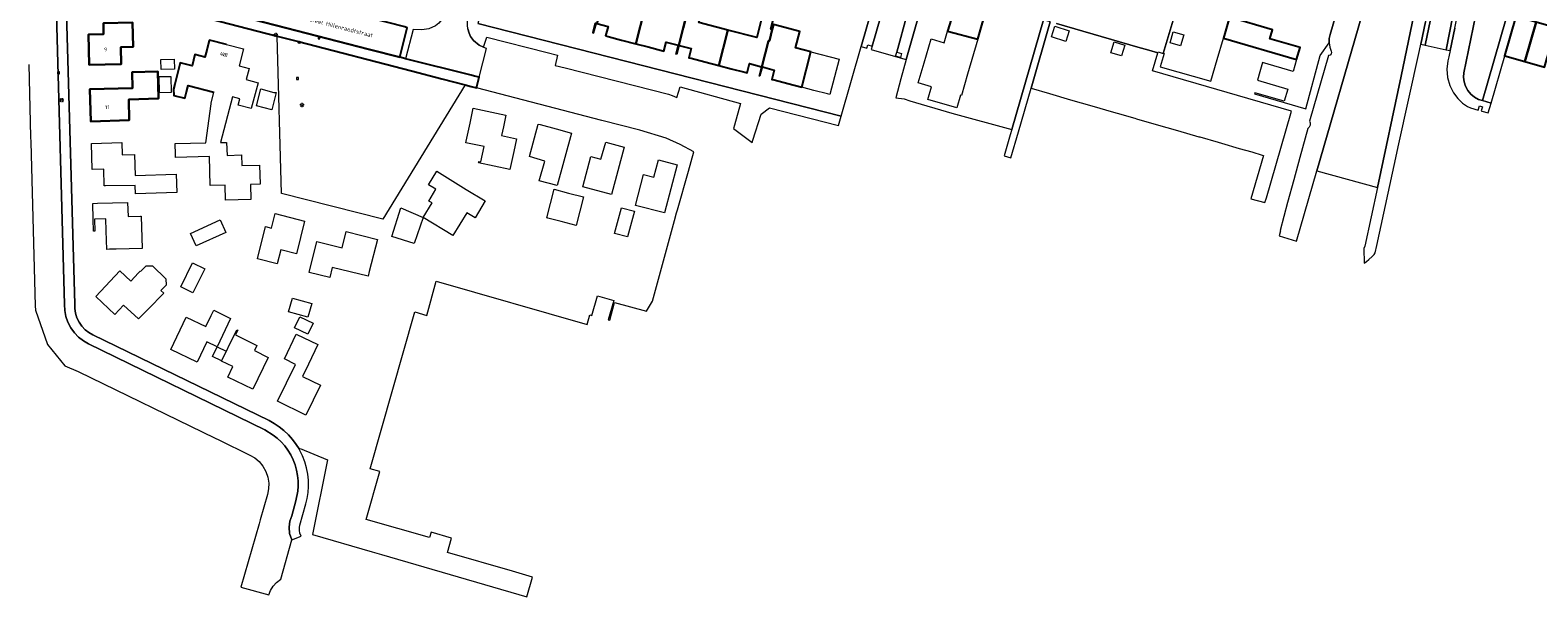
# Model space of a CAD drawing. Header units: metres. Extents: x 197147 to 199131, y 355511 to 356703.
# Tile 125 of 225: x 198381 to 198740, y 355645 to 355781. Entities that reach past the tile are written whole.
import ezdxf
from ezdxf.enums import TextEntityAlignment as Align

# ---------------------------------------------------------------- set-up
doc = ezdxf.new("R2010")
doc.units = ezdxf.units.M
for name, color, linetype, lineweight in [('B-WE-GR-BEPLANTING_CULTUUR_HEESTERS-G', 252, 'Continuous', 18), ('B-WE-GR-GRAS_KRUIDENRIJK-G', 252, 'Continuous', 18), ('B-WE-OG-TERREIN_ERF-G', 252, 'Continuous', 18), ('B-WE-VH-VERHARDING_ASFALT-G', 252, 'Continuous', 18), ('B-WE-VH-VERHARDING_BETONSTRAATSTEEN-G', 252, 'Continuous', 18), ('B-WE-VH-VERHARDING_OPEN-G', 252, 'Continuous', 18), ('B-WE-VH-VERHARDING_TEGEL-G', 252, 'Continuous', 18)]:
    doc.layers.add(name, color=color, linetype=linetype, lineweight=lineweight)
for name, color, linetype in [('B-WE-IE-MEUBILAIR_WEGMEUBILAIR-S', 252, 'Continuous'), ('B-WE-IE-TERREINAFSCHEIDING_KUNSTMATIG_MUUR-G', 252, 'IE-TERREINAFSCHEIDING-KUNSTMATIG-DICHT'), ('B-WE-OG-BEBOUWING-GV', 252, 'Continuous'), ('B-WE-OG-BEBOUWING_HUISNUMMER-T18', 252, 'Continuous'), ('B-WE-OG-BEBOUWING_STRAATNAAM-T35', 252, 'Continuous'), ('B-WE-OG-TERREIN_ERF-GV', 252, 'Continuous'), ('B-WE-RI-HWA_KOLK-S', 253, 'Continuous'), ('B-WE-VH-VERHARDING_ASFALT-GV', 253, 'Continuous'), ('B-WE-VH-VERHARDING_TEGEL-GV', 253, 'Continuous')]:
    doc.layers.add(name, color=color, linetype=linetype)
doc.styles.add('NLCS-ISO-M-T18', font='NLCS-ISO.ttf', dxfattribs={"height": 1.8})
doc.styles.add('NLCS-ISO-M200-T25', font='NLCS-ISO.ttf')
doc.linetypes.add('IE-TERREINAFSCHEIDING-KUNSTMATIG-DICHT', pattern='A,8,-1,[82,NLCS.SHX,S=0.75,R=90,X=0,Y=0],-1', length=10)

# ---------------------------------------------------------------- blocks, each defined once
blk = doc.blocks.new('BGT-VERKEERSBORDPAAL-SO')
at = {"color": 0, "linetype": 'ByBlock', "lineweight": 18}
blk.add_circle((0, 0), 1.5, dxfattribs=at)
at = {"color": 0, "linetype": 'ByBlock', "lineweight": 18, "style": 'NLCS-ISO-M-T18'}
blk.add_text('vb', height=1.5, dxfattribs=at).set_placement((0, 0.1), align=Align.MIDDLE_CENTER)
blk = doc.blocks.new('BGT-LICHTMAST-SO')
at = {"color": 0, "linetype": 'ByBlock', "lineweight": 18}
for points in [[(-1.2, 0), (-2, 0)], [(-1.4, 1.4), (-0.9, 0.9)], [(0, 2), (0, 1.2)], [(0.9, 0.9), (1.4, 1.4)], [(2, 0), (1.2, 0)], [(-1.4, -1.4), (-0.9, -0.9)], [(0, -1.2), (0, -2)], [(0.9, -0.9), (1.4, -1.4)]]:
    blk.add_lwpolyline(points, dxfattribs=at)
blk.add_circle((0, 0), 1, dxfattribs=at)
blk = doc.blocks.new('BGT-KOLK-SO')
at = {"color": 0, "linetype": 'ByBlock', "lineweight": 18}
blk.add_lwpolyline([(-0.045, -0.045), (0.045, -0.045), (0.045, 0.045), (-0.045, 0.045)], close=True, dxfattribs=at)
at = {"color": 0, "linetype": 'ByBlock', "lineweight": 18, "style": 'NLCS-ISO-M-T18'}
blk.add_text('k', height=0.06, dxfattribs=at).set_placement((0, 0), align=Align.MIDDLE_CENTER)

msp = doc.modelspace()

# ---------------------------------------------------------------- linework, layer by layer
at = {"layer": 'B-WE-GR-BEPLANTING_CULTUUR_HEESTERS-G', "ltscale": 0.2, "flags": 128}
msp.add_lwpolyline([(198736.865, 355797.948), (198727.073, 355763.859), (198729.158, 355763.256), (198732.407, 355774.551), (198732.375, 355774.56), (198735.074, 355783.944), (198735.106, 355783.935), (198738.226, 355794.723), (198739.003, 355797.339), (198736.865, 355797.948)], close=True, dxfattribs=at)
at = {"layer": 'B-WE-GR-GRAS_KRUIDENRIJK-G', "ltscale": 0.2, "flags": 128}
msp.add_lwpolyline([(198736.865, 355797.948), (198734.433, 355798.641), (198734.457, 355798.724), (198728.782, 355800.323), (198722.639, 355770.484), (198722.574, 355769.452), (198722.7, 355768.37), (198723.039, 355767.292), (198723.589, 355766.28), (198724.324, 355765.394), (198725.199, 355764.679), (198726.157, 355764.16), (198727.073, 355763.859), (198736.865, 355797.948)], close=True, dxfattribs=at)
for points in [[(198625.492, 355782.245), (198644.906, 355776.637), (198647.557, 355775.872), (198649.661, 355775.264), (198649.73, 355775.501), (198650.984, 355775.138), (198655.933, 355791.922)], [(198698.334, 355784.205), (198687.619, 355747.144), (198702.019, 355743.148), (198707.716, 355769.683), (198712.984, 355795.047)]]:
    msp.add_lwpolyline(points, dxfattribs=at)
at = {"layer": 'B-WE-IE-TERREINAFSCHEIDING_KUNSTMATIG_MUUR-G', "ltscale": 0.2, "flags": 128}
msp.add_lwpolyline([(198515.526, 355782.355), (198514.94, 355780.113), (198515.143, 355780.06), (198515.73, 355782.302), (198515.526, 355782.355)], close=True, dxfattribs=at)
at = {"layer": 'B-WE-OG-BEBOUWING-GV', "ltscale": 0.2, "flags": 128}
for points in [[(198518.006, 355779.31), (198518.567, 355779.163), (198521.808, 355778.314), (198525.219, 355777.421), (198527.371, 355785.883), (198520.387, 355787.712), (198522.02, 355793.513), (198519.004, 355794.362), (198517.354, 355788.507), (198517.475, 355788.475), (198515.867, 355782.266), (198518.593, 355781.552), (198518.006, 355779.31)], [(198527.371, 355785.883), (198525.219, 355777.421), (198528.107, 355776.665), (198531.348, 355775.816), (198531.899, 355775.672), (198532.47, 355777.85), (198535.333, 355777.1), (198535.436, 355777.073), (198536.479, 355781.171), (198538.547, 355789.17), (198538.163, 355789.259), (198538.583, 355790.905), (198536.129, 355791.53), (198534.231, 355784.087), (198527.371, 355785.883)], [(198538.427, 355773.962), (198541.668, 355773.113), (198544.984, 355772.245), (198547.174, 355780.697), (198540.229, 355782.516), (198541.737, 355788.424), (198538.547, 355789.17), (198536.479, 355781.171), (198535.436, 355777.073), (198535.554, 355777.042), (198538.417, 355776.292), (198537.847, 355774.114), (198538.427, 355773.962)], [(198606.716, 355778.517), (198609.027, 355786.57), (198609.055, 355786.668), (198598.748, 355789.389), (198597.242, 355784.149), (198600.363, 355783.252), (198599.546, 355780.409), (198606.716, 355778.517)], [(198402.491, 355772.563), (198402.412, 355776.595), (198405.31, 355776.664), (198405.161, 355782.542), (198398.258, 355782.366), (198398.289, 355779.705), (198394.706, 355779.677), (198394.851, 355772.41), (198402.491, 355772.563)], [(198547.174, 355780.697), (198544.984, 355772.245), (198547.948, 355771.468), (198551.189, 355770.619), (198551.74, 355770.475), (198552.327, 355772.717), (198555.19, 355771.968), (198555.281, 355771.944), (198556.876, 355778.157), (198557.05, 355778.111), (198557.73, 355780.827), (198557.369, 355780.918), (198557.93, 355783.093), (198555.284, 355783.776), (198555.108, 355783.09), (198554.036, 355778.9), (198547.174, 355780.697)], [(198557.05, 355778.111), (198556.876, 355778.157), (198555.281, 355771.944), (198555.394, 355771.914), (198558.217, 355771.174), (198557.633, 355768.944), (198558.184, 355768.8), (198561.425, 355767.95), (198564.789, 355767.069), (198566.936, 355775.521), (198563.278, 355776.479), (198564.299, 355780.374), (198558.041, 355782.013), (198557.73, 355780.827), (198557.05, 355778.111)], [(198665.328, 355778.798), (198682.766, 355773.712), (198683.587, 355776.554), (198676.368, 355778.64), (198676.982, 355780.766), (198666.758, 355783.747), (198665.328, 355778.798)], [(198737.212, 355773.17), (198739.909, 355782.554), (198739.899, 355782.557), (198735.314, 355783.875), (198735.106, 355783.935), (198735.074, 355783.944), (198732.375, 355774.56), (198732.407, 355774.551), (198737.212, 355773.17)], [(198739.909, 355782.554), (198737.212, 355773.17), (198741.857, 355771.834), (198744.554, 355781.218), (198739.909, 355782.554)]]:
    msp.add_lwpolyline(points, close=True, dxfattribs=at)
at = {"layer": 'B-WE-OG-BEBOUWING-GV', "flags": 128}
for points in [[(198402.491, 355772.563), (198402.412, 355776.595), (198405.31, 355776.664), (198405.161, 355782.542), (198398.258, 355782.366), (198398.289, 355779.705), (198394.706, 355779.677), (198394.851, 355772.41), (198402.491, 355772.563)], [(198427.588, 355777.27), (198423.53, 355778.312), (198423.497, 355778.186), (198422.886, 355775.879), (198422.454, 355774.246), (198420.068, 355774.84), (198419.381, 355772.203), (198416.538, 355772.917), (198415.247, 355767.779), (198414.961, 355766.64), (198415.022, 355765.118), (198417.645, 355764.444), (198417.702, 355764.665), (198418.042, 355765.99), (198418.418, 355767.453), (198424.597, 355765.865)], [(198405.217, 355766.855), (198395.012, 355766.575), (198395.221, 355758.924), (198404.415, 355759.176), (198404.298, 355764.126), (198411.385, 355764.346), (198411.207, 355770.808), (198405.115, 355770.641), (198405.217, 355766.855)]]:
    msp.add_lwpolyline(points, dxfattribs=at)
at = {"layer": 'B-WE-OG-TERREIN_ERF-G', "ltscale": 0.2, "flags": 128}
for points in [[(198533.601, 355914.957), (198532.049, 355915.362), (198525.908, 355916.964), (198525.293, 355917.053), (198524.636, 355917.025), (198523.971, 355916.863), (198523.339, 355916.566), (198522.78, 355916.147), (198522.326, 355915.635), (198521.993, 355915.068), (198521.783, 355914.483), (198487.496, 355782.276), (198574.157, 355760.137), (198578.928, 355776.77), (198589.329, 355813.026), (198585.38, 355814.269), (198571.775, 355818.022), (198571.131, 355899.543), (198571.086, 355905.181), (198564.775, 355906.827), (198559.835, 355908.115), (198533.943, 355914.868), (198533.601, 355914.957)], [(198593.943, 355772.924), (198595.64, 355778.576), (198598.761, 355777.679), (198599.546, 355780.409), (198600.363, 355783.252), (198597.242, 355784.149), (198598.748, 355789.389), (198600.27, 355794.687), (198610.512, 355791.743), (198609.055, 355786.668), (198609.027, 355786.57), (198606.716, 355778.517), (198604.324, 355770.184), (198602.857, 355765.074), (198602.643, 355765.136), (198601.775, 355762.139), (198594.834, 355764.151), (198595.703, 355767.148), (198592.49, 355768.084), (198593.943, 355772.924)], [(198405.31, 355776.664), (198402.412, 355776.595), (198402.491, 355772.563), (198394.851, 355772.41), (198394.706, 355779.677), (198398.289, 355779.705), (198398.258, 355782.366), (198405.161, 355782.542), (198405.31, 355776.664)], [(198625.102, 355781.651), (198628.573, 355780.556), (198627.758, 355777.974), (198624.287, 355779.069), (198625.102, 355781.651)], [(198415.438, 355751.027), (198415.363, 355753.613), (198422.665, 355753.784), (198423.899, 355763.073), (198423.92, 355763.23), (198424.597, 355765.865), (198418.418, 355767.453), (198418.042, 355765.99), (198417.702, 355764.665), (198417.645, 355764.444), (198415.022, 355765.118), (198414.961, 355766.64), (198415.247, 355767.779), (198416.538, 355772.917), (198419.381, 355772.203), (198420.068, 355774.84), (198422.454, 355774.246), (198422.886, 355775.879), (198423.497, 355778.186), (198423.53, 355778.312), (198427.588, 355777.27), (198431.643, 355776.228), (198430.598, 355772.146), (198432.974, 355771.529), (198432.303, 355768.883), (198435.135, 355768.125), (198433.5, 355762.019), (198430.391, 355762.818), (198430.767, 355764.28), (198428.985, 355764.738), (198426.186, 355753.867), (198427.627, 355753.901), (198427.746, 355750.794), (198431.154, 355750.924), (198431.25, 355748.417), (198435.485, 355748.493), (198435.608, 355743.908), (198433.333, 355743.847), (198433.431, 355740.295), (198427.382, 355740.128), (198427.283, 355743.685), (198423.737, 355743.59), (198423.563, 355750.558), (198415.459, 355750.323), (198415.438, 355751.027)], [(198638.481, 355775.303), (198639.23, 355777.857), (198641.816, 355777.099), (198641.035, 355774.554), (198638.481, 355775.303)], [(198655.874, 355779.553), (198655.087, 355776.912), (198652.58, 355777.659), (198653.367, 355780.3), (198655.874, 355779.553)], [(198404.415, 355759.176), (198395.221, 355758.924), (198395.012, 355766.575), (198405.217, 355766.855), (198405.115, 355770.641), (198411.207, 355770.808), (198411.385, 355764.346), (198404.298, 355764.126), (198404.415, 355759.176)], [(198415.163, 355771.336), (198411.978, 355771.293), (198411.945, 355773.705), (198415.129, 355773.748), (198415.163, 355771.336)], [(198411.619, 355765.754), (198411.513, 355769.602), (198414.289, 355769.647), (198414.394, 355765.83), (198411.619, 355765.754)], [(198439.42, 355765.791), (198438.394, 355761.693), (198434.744, 355762.607), (198435.77, 355766.705), (198438.877, 355765.791), (198439.42, 355765.791)], [(198493.641, 355757.62), (198493.2, 355755.536), (198496.722, 355754.792), (198496.074, 355751.725), (198495.171, 355747.454), (198487.716, 355749.03), (198487.741, 355749.148), (198487.782, 355749.343), (198488.271, 355749.24), (198489.045, 355752.899), (198484.681, 355753.821), (198484.761, 355754.199), (198485.668, 355758.505), (198486.426, 355762.075), (198494.232, 355760.418), (198493.641, 355757.62)], [(198502.409, 355758.144), (198506.172, 355757.121), (198509.825, 355756.127), (198506.481, 355743.596), (198502.171, 355744.698), (198503.473, 355749.46), (198499.818, 355750.503), (198501.936, 355758.273), (198502.409, 355758.144)], [(198398.776, 355743.513), (198398.41, 355743.506), (198398.335, 355747.526), (198395.532, 355747.436), (198395.369, 355753.658), (198402.634, 355753.848), (198402.723, 355750.93), (198405.623, 355751.017), (198405.778, 355745.996), (198415.611, 355746.3), (198415.745, 355741.954), (198405.913, 355741.65), (198405.851, 355743.644), (198398.776, 355743.513)], [(198519.417, 355741.454), (198512.583, 355743.277), (198514.481, 355750.562), (198516.889, 355749.915), (198518.015, 355753.924), (198522.425, 355752.792), (198519.417, 355741.454)], [(198525.114, 355738.879), (198527.004, 355746.266), (198529.511, 355745.578), (198530.602, 355749.738), (198535.023, 355748.577), (198532.03, 355737.094), (198525.114, 355738.879)], [(198475.754, 355743.795), (198477.712, 355747.006), (198484.777, 355742.698), (198489.246, 355739.974), (198486.879, 355735.917), (198484.903, 355737.132), (198481.56, 355731.686), (198474.504, 355735.972), (198476.617, 355739.451), (198475.848, 355739.918), (198477.546, 355742.713), (198475.754, 355743.795)], [(198507.4, 355735.029), (198504.229, 355735.86), (198503.954, 355735.932), (198505.722, 355742.722), (198509.178, 355741.813), (198512.729, 355740.879), (198510.938, 355734.101), (198507.422, 355735.023), (198507.4, 355735.029)], [(198396.842, 355739.365), (198404.021, 355739.576), (198404.15, 355736.204), (198407.048, 355736.308), (198407.215, 355736.314), (198407.484, 355728.625), (198401.258, 355728.44), (198399.659, 355728.392), (198399.059, 355728.374), (198398.927, 355732.823), (198398.843, 355735.638), (198396.113, 355735.556), (198396.195, 355732.743), (198395.916, 355732.735), (198395.833, 355735.548), (198395.722, 355739.332), (198396.842, 355739.365)], [(198474.504, 355735.972), (198472.375, 355729.817), (198467.038, 355731.415), (198469.202, 355738.261), (198474.504, 355735.972)], [(198521.75, 355738.285), (198524.878, 355737.459), (198523.246, 355731.333), (198520.123, 355732.157), (198521.75, 355738.285)], [(198426.052, 355735.406), (198427.416, 355732.438), (198420.349, 355729.19), (198418.985, 355732.158), (198426.052, 355735.406)], [(198444.254, 355727.34), (198440.521, 355728.292), (198439.668, 355724.947), (198434.953, 355726.149), (198436.906, 355733.824), (198438.325, 355733.463), (198439.187, 355736.914), (198446.217, 355735.147), (198444.254, 355727.34)], [(198447.27, 355722.893), (198449.125, 355730.242), (198455.168, 355728.716), (198456.166, 355732.617), (198463.57, 355730.761), (198461.644, 355723.078), (198461.369, 355721.983), (198452.814, 355724.093), (198452.217, 355721.672), (198447.27, 355722.893)], [(198411.969, 355718.564), (198412.621, 355717.96), (198408.897, 355714.141), (198407.082, 355712.279), (198406.593, 355711.778), (198403.036, 355715.055), (198400.998, 355712.873), (198396.413, 355717.13), (198402.124, 355723.281), (198404.762, 355720.822), (198406.599, 355722.777), (198406.98, 355723.183), (198407.095, 355723.076), (198408.408, 355724.489), (198409.939, 355724.483), (198413.103, 355721.356), (198413.205, 355719.823), (198411.969, 355718.564)], [(198419.524, 355725.164), (198422.401, 355723.752), (198419.589, 355718.023), (198416.712, 355719.435), (198419.524, 355725.164)], [(198447.939, 355715.457), (198447.012, 355712.197), (198442.394, 355713.51), (198443.321, 355716.77), (198447.939, 355715.457)], [(198423.955, 355712.625), (198424.541, 355713.853), (198428.57, 355711.927), (198425.372, 355705.164), (198422.941, 355706.308), (198420.599, 355701.473), (198414.294, 355704.528), (198417.999, 355712.177), (198422.683, 355709.958), (198423.955, 355712.625)], [(198437.552, 355702.618), (198433.866, 355695.022), (198427.897, 355697.918), (198429.115, 355700.433), (198426.435, 355701.747), (198429.528, 355708.053), (198430.095, 355709.223), (198430.275, 355709.136), (198429.708, 355707.966), (198434.865, 355705.464), (198434.259, 355704.216), (198437.552, 355702.618)], [(198448.259, 355710.793), (198446.997, 355708.168), (198443.816, 355709.697), (198445.078, 355712.322), (198448.259, 355710.793)], [(198450.005, 355695.97), (198446.525, 355688.864), (198439.758, 355692.178), (198444.054, 355700.949), (198441.399, 355702.228), (198444.218, 355708.123), (198449.359, 355705.652), (198447.125, 355700.993), (198445.71, 355698.043), (198450.005, 355695.97)], [(198425.372, 355705.164), (198427.535, 355704.103), (198426.39, 355701.769), (198424.26, 355702.813), (198425.372, 355705.164)]]:
    msp.add_lwpolyline(points, close=True, dxfattribs=at)
for points in [[(198608.502, 355839.772), (198589.691, 355773.649), (198588.379, 355769.035), (198587.202, 355764.503), (198589.171, 355764.258), (198590.504, 355763.858), (198600.569, 355760.839), (198614.849, 355756.958), (198622.421, 355783.133)], [(198676.982, 355780.766), (198676.368, 355778.64), (198683.587, 355776.554), (198682.766, 355773.712), (198681.936, 355770.841), (198674.66, 355772.944), (198674.022, 355770.735), (198673.438, 355768.716), (198680.648, 355766.632), (198679.807, 355763.721), (198672.813, 355765.742), (198672.734, 355765.469), (198684.939, 355761.942), (198688.366, 355774.63), (198690.522, 355777.666), (198690.55, 355778.692), (198690.748, 355779.683), (198701.407, 355816.465)], [(198655.933, 355791.922), (198650.984, 355775.138), (198651.171, 355775.084), (198650.268, 355771.962), (198662.344, 355768.472), (198663.855, 355773.699), (198665.328, 355778.798), (198666.758, 355783.747)], [(198389.386, 355787.451), (198391.391, 355715.348), (198391.404, 355714.259), (198391.579, 355713.148), (198391.923, 355712.051), (198392.433, 355711.006), (198393.095, 355710.049), (198393.884, 355709.212), (198394.768, 355708.517), (198395.711, 355707.973), (198437.782, 355687.534), (198438.984, 355686.864), (198440.157, 355686.079), (198441.285, 355685.178), (198442.353, 355684.165), (198443.344, 355683.046), (198444.244, 355681.83), (198444.897, 355680.76), (198445.125, 355680.913), (198451.708, 355678.141), (198448.126, 355660.394), (198462.331, 355656.248), (198464.54, 355655.603), (198499.227, 355645.479), (198500.574, 355650.201), (198495.825, 355651.57), (198480.285, 355656.05), (198481.273, 355659.498), (198476.39, 355660.897), (198476.023, 355659.616), (198460.883, 355663.946), (198464.158, 355675.349), (198461.83, 355676.012), (198472.52, 355713.452), (198475.325, 355712.638), (198477.562, 355720.795), (198513.592, 355710.497), (198514.255, 355712.768), (198514.695, 355712.625), (198516.024, 355717.268), (198519.931, 355716.15), (198518.622, 355711.576), (198518.976, 355711.483), (198520.088, 355715.694), (198527.724, 355713.605), (198529.144, 355716.028), (198534.395, 355735.305), (198534.903, 355737.083), (198534.979, 355737.348), (198535.102, 355737.776), (198537.752, 355747.047), (198539.071, 355751.661), (198535.811, 355753.44), (198532.418, 355754.951), (198526.172, 355756.79), (198517.123, 355759.161), (198487.245, 355766.898), (198485.951, 355767.233), (198484.508, 355767.607), (198484.508, 355767.607), (198464.883, 355735.599), (198440.702, 355741.723), (198439.671, 355779.265), (198393.881, 355791.154)], [(198515.73, 355782.302), (198515.143, 355780.06), (198514.94, 355780.113), (198515.526, 355782.355)], [(198558.041, 355782.013), (198564.299, 355780.374), (198563.278, 355776.479), (198566.936, 355775.521), (198573.692, 355773.752), (198571.482, 355765.316), (198570.892, 355765.471), (198567.651, 355766.319), (198564.789, 355767.069), (198561.425, 355767.95), (198558.184, 355768.8), (198557.633, 355768.944), (198558.217, 355771.174), (198555.394, 355771.914), (198554.808, 355769.678), (198554.605, 355769.731), (198555.19, 355771.968), (198552.327, 355772.717), (198551.74, 355770.475), (198551.189, 355770.619), (198547.948, 355771.468), (198544.984, 355772.245), (198541.668, 355773.113), (198541.668, 355773.113), (198538.427, 355773.962), (198537.847, 355774.114), (198538.417, 355776.292), (198535.554, 355777.042), (198534.983, 355774.864), (198534.763, 355774.922), (198535.333, 355777.1), (198532.47, 355777.85), (198531.899, 355775.672), (198531.348, 355775.816), (198528.107, 355776.665), (198525.219, 355777.421), (198521.808, 355778.314), (198518.567, 355779.163), (198518.006, 355779.31), (198518.593, 355781.552)], [(198547.174, 355780.697), (198554.036, 355778.9), (198555.108, 355783.09)], [(198623.977, 355782.683), (198619.472, 355766.81), (198623.85, 355765.545), (198628.884, 355764.091), (198633.923, 355762.635), (198639.137, 355761.129), (198639.956, 355760.892), (198644.155, 355759.679), (198644.622, 355759.544), (198649.246, 355758.209), (198654.339, 355756.737), (198659.429, 355755.267), (198659.675, 355755.196), (198659.675, 355755.196), (198664.08, 355753.923), (198664.82, 355753.709), (198669.105, 355752.472), (198672.052, 355751.62), (198674.593, 355750.886), (198674.847, 355750.813), (198671.862, 355740.454), (198675.23, 355739.528), (198675.566, 355740.691), (198681.376, 355760.761), (198681.55, 355761.36), (198648.411, 355770.938), (198649.661, 355775.264), (198647.557, 355775.872), (198644.906, 355776.637), (198625.492, 355782.245)]]:
    msp.add_lwpolyline(points, dxfattribs=at)
at = {"layer": 'B-WE-OG-TERREIN_ERF-GV', "flags": 128}
for points in [[(198405.31, 355776.664), (198402.412, 355776.595), (198402.491, 355772.563), (198394.851, 355772.41), (198394.706, 355779.677), (198398.289, 355779.705), (198398.258, 355782.366), (198405.161, 355782.542), (198405.31, 355776.664)], [(198404.415, 355759.176), (198395.221, 355758.924), (198395.012, 355766.575), (198405.217, 355766.855), (198405.115, 355770.641), (198411.207, 355770.808), (198411.385, 355764.346), (198404.298, 355764.126), (198404.415, 355759.176)]]:
    msp.add_lwpolyline(points, dxfattribs=at)
at = {"layer": 'B-WE-VH-VERHARDING_ASFALT-G', "ltscale": 0.2, "flags": 128}
for points in [[(198741.873, 355927.07), (198741.708, 355926.616), (198741.376, 355926.425), (198741.003, 355926.511), (198738.732, 355917.711), (198738.383, 355914.096), (198735.874, 355899.833), (198729.595, 355865.061), (198723.023, 355830.343), (198718.428, 355806.867), (198713.526, 355782.665), (198712.359, 355777.312), (198713.394, 355777.089), (198714.703, 355783.206), (198719.457, 355806.658), (198724.052, 355830.134), (198730.624, 355864.852), (198736.903, 355899.624), (198738.944, 355911.287), (198739.232, 355913.259), (198739.593, 355915.44), (198739.938, 355917.452), (198741.873, 355927.07)], [(198718.439, 355776.002), (198719.357, 355775.804), (198720.477, 355781.143), (198720.641, 355781.94), (198722.103, 355789.229), (198723.171, 355794.553), (198724.239, 355799.877), (198725.267, 355805.005), (198726.224, 355809.776), (198726.33, 355810.319), (198727.369, 355815.649), (198728.408, 355820.979), (198729.447, 355826.308), (198729.685, 355827.527), (198730.468, 355831.634), (198731.486, 355836.967), (198733.074, 355845.294), (198733.806, 355849.232), (198733.372, 355851.001), (198731.912, 355844.803), (198728.656, 355827.734), (198725.138, 355809.694), (198720.01, 355784.131), (198718.439, 355776.002)], [(198392.39, 355793.624), (198393.319, 355793.646), (198394.24, 355793.524), (198461.716, 355776.028), (198468.915, 355774.219), (198470.659, 355781.265), (198470.098, 355781.438), (198462.006, 355783.566), (198456.404, 355785.039), (198450.804, 355786.512), (198445.199, 355787.986), (198439.596, 355789.459), (198433.994, 355790.933), (198428.392, 355792.406), (198422.789, 355793.879), (198417.335, 355795.313), (198411.603, 355796.821), (198406.001, 355798.294), (198396.913, 355800.684), (198394.262, 355801.325), (198392.39, 355793.624)], [(198485.324, 355783.967), (198479.688, 355785.388), (198479.422, 355784.356), (198478.827, 355783.152), (198478.248, 355782.365), (198477.408, 355781.683), (198475.809, 355780.976), (198474.142, 355780.758), (198472.105, 355780.837), (198470.286, 355773.875), (198485.939, 355769.941), (198486.735, 355769.735), (198487.862, 355769.443), (198489.618, 355776.306), (198489.359, 355776.37), (198488.889, 355776.601), (198487.883, 355777.094), (198486.475, 355778.204), (198485.785, 355779.14), (198485.424, 355779.941), (198485.103, 355780.968), (198485.061, 355781.871), (198485.072, 355783.198), (198485.324, 355783.967)]]:
    msp.add_lwpolyline(points, close=True, dxfattribs=at)
for points in [[(198586.726, 355794.797), (198581.524, 355776.887), (198581.291, 355776.085), (198587.121, 355774.394), (198587.145, 355774.481), (198587.411, 355775.443), (198589.925, 355784.53)], [(198380.436, 355772.473), (198380.886, 355755.193), (198380.933, 355753.988), (198381.998, 355714.934), (198382.068, 355713.904), (198384.905, 355705.647), (198389.053, 355700.579), (198392.216, 355699.254), (198424.885, 355683.352), (198425.779, 355682.917), (198433.196, 355679.307), (198434.329, 355678.635), (198435.379, 355677.741), (198436.285, 355676.643), (198436.991, 355675.38), (198437.457, 355674.01), (198437.666, 355672.602), (198437.627, 355671.223), (198437.368, 355669.932), (198435.617, 355663.854), (198435.345, 355662.91), (198430.999, 355647.821), (198437.726, 355645.933), (198438.119, 355647.024), (198438.715, 355648.027), (198439.526, 355648.929), (198440.522, 355649.666), (198443.144, 355659.099), (198442.63, 355660.602), (198442.503, 355662.136), (198442.724, 355663.571), (198443.211, 355664.817), (198444.149, 355668.359), (198444.611, 355670.687), (198444.7, 355671.915), (198444.683, 355673.169), (198444.555, 355674.437), (198444.313, 355675.703), (198443.956, 355676.953), (198443.487, 355678.171), (198442.911, 355679.342), (198442.234, 355680.452), (198441.468, 355681.489), (198440.624, 355682.443), (198439.714, 355683.306), (198438.752, 355684.074), (198436.728, 355685.314), (198394.686, 355705.828), (198393.476, 355706.525), (198392.341, 355707.41), (198391.322, 355708.471), (198390.459, 355709.68), (198389.781, 355711.003), (198389.308, 355712.395), (198389.043, 355713.81), (198388.98, 355715.205), (198387.013, 355787.27)], [(198714.703, 355783.206), (198713.394, 355777.089), (198718.439, 355776.002), (198720.01, 355784.131)]]:
    msp.add_lwpolyline(points, dxfattribs=at)
at = {"layer": 'B-WE-VH-VERHARDING_ASFALT-GV', "flags": 128}
msp.add_lwpolyline([(198392.39, 355793.624), (198393.319, 355793.646), (198394.24, 355793.524), (198461.716, 355776.028), (198468.915, 355774.219), (198470.659, 355781.265), (198470.098, 355781.438), (198462.006, 355783.566), (198456.404, 355785.039), (198450.804, 355786.512), (198445.199, 355787.986), (198439.596, 355789.459), (198433.994, 355790.933), (198428.392, 355792.406), (198422.789, 355793.879), (198417.335, 355795.313), (198411.603, 355796.821), (198406.001, 355798.294), (198396.913, 355800.684), (198394.262, 355801.325)], dxfattribs=at)
at = {"layer": 'B-WE-VH-VERHARDING_BETONSTRAATSTEEN-G', "ltscale": 0.2, "flags": 128}
msp.add_lwpolyline([(198701.407, 355816.465), (198690.748, 355779.683), (198690.55, 355778.692), (198690.522, 355777.666), (198690.67, 355776.651), (198690.984, 355775.69), (198691.058, 355775.383), (198691.034, 355775.068), (198690.767, 355774.728), (198690.34, 355774.667), (198685.803, 355758.985), (198686.014, 355758.545), (198686.02, 355758.007), (198685.786, 355757.521), (198685.408, 355757.213), (198683.539, 355750.327), (198682.078, 355744.942), (198680.617, 355739.557), (198680.617, 355739.557), (198678.816, 355732.922), (198678.929, 355732.765), (198678.61, 355731.575), (198682.766, 355730.359), (198687.619, 355747.144), (198698.334, 355784.205)], dxfattribs=at)
at = {"layer": 'B-WE-VH-VERHARDING_OPEN-G', "ltscale": 0.2, "flags": 128}
msp.add_lwpolyline([(198614.497, 355755.742), (198613.043, 355750.717), (198614.607, 355750.256), (198616.421, 355756.453), (198619.472, 355766.81), (198623.977, 355782.683), (198623.221, 355782.902), (198622.469, 355783.119), (198622.421, 355783.133), (198614.849, 355756.958), (198614.497, 355755.742)], close=True, dxfattribs=at)
at = {"layer": 'B-WE-VH-VERHARDING_TEGEL-G', "ltscale": 0.2, "flags": 128}
for points in [[(198589.925, 355784.53), (198587.411, 355775.443), (198588.579, 355775.101), (198588.3, 355774.149), (198587.145, 355774.481), (198587.121, 355774.394), (198589.691, 355773.649), (198608.502, 355839.772)], [(198589.329, 355813.026), (198578.928, 355776.77), (198580.302, 355776.372), (198580.529, 355777.141), (198581.524, 355776.887), (198586.726, 355794.797)], [(198720.477, 355781.143), (198719.357, 355775.804), (198719.05, 355774.343), (198718.852, 355773.399), (198718.581, 355771.412), (198718.729, 355769.423), (198719.287, 355767.5), (198720.207, 355765.726), (198721.236, 355764.377), (198722.325, 355763.296), (198723.527, 355762.448), (198724.265, 355762.139), (198726.054, 355761.62), (198726.38, 355762.622), (198727.073, 355762.423), (198726.769, 355761.413), (198726.972, 355761.354), (198728.43, 355760.932), (198729.158, 355763.256), (198727.073, 355763.859), (198726.157, 355764.16), (198725.199, 355764.679), (198724.324, 355765.394), (198723.589, 355766.28), (198723.039, 355767.292), (198722.7, 355768.37), (198722.574, 355769.452), (198722.639, 355770.484), (198728.782, 355800.323)], [(198393.881, 355791.154), (198439.671, 355779.265), (198444.766, 355777.939), (198471.669, 355770.939), (198478.939, 355769.048), (198484.508, 355767.607), (198484.508, 355767.607), (198485.951, 355767.233), (198487.245, 355766.898), (198487.862, 355769.443), (198486.735, 355769.735), (198485.939, 355769.941), (198470.286, 355773.875), (198469.823, 355773.991), (198468.915, 355774.219), (198461.716, 355776.028), (198394.24, 355793.524)], [(198712.984, 355795.047), (198707.716, 355769.683), (198702.019, 355743.148), (198699.014, 355729.151), (198698.835, 355728.582), (198698.843, 355725.062), (198699.465, 355725.473), (198700.026, 355725.964), (198700.799, 355726.72), (198701.235, 355727.188), (198701.518, 355727.594), (198701.897, 355729.331), (198706.702, 355751.367), (198707.025, 355752.849), (198712.036, 355775.831), (198712.359, 355777.312), (198713.526, 355782.665)], [(198387.013, 355787.27), (198388.98, 355715.205), (198389.043, 355713.81), (198389.308, 355712.395), (198389.781, 355711.003), (198390.459, 355709.68), (198391.322, 355708.471), (198392.341, 355707.41), (198393.476, 355706.525), (198394.686, 355705.828), (198436.728, 355685.314), (198438.752, 355684.074), (198439.714, 355683.306), (198440.624, 355682.443), (198441.468, 355681.489), (198442.234, 355680.452), (198442.911, 355679.342), (198443.487, 355678.171), (198443.956, 355676.953), (198444.313, 355675.703), (198444.555, 355674.437), (198444.683, 355673.169), (198444.7, 355671.915), (198444.611, 355670.687), (198444.149, 355668.359), (198443.211, 355664.817), (198442.724, 355663.571), (198442.503, 355662.136), (198442.63, 355660.602), (198443.144, 355659.099), (198445.371, 355659.99), (198445.1, 355660.644), (198444.968, 355661.325), (198444.968, 355661.992), (198445.085, 355662.612), (198446.509, 355667.645), (198446.83, 355668.983), (198447.046, 355670.378), (198447.148, 355671.818), (198447.125, 355673.29), (198446.973, 355674.777), (198446.687, 355676.262), (198446.267, 355677.728), (198445.715, 355679.156), (198445.038, 355680.529), (198444.897, 355680.76), (198444.244, 355681.83), (198443.344, 355683.046), (198442.353, 355684.165), (198441.285, 355685.178), (198440.157, 355686.079), (198438.984, 355686.864), (198437.782, 355687.534), (198395.711, 355707.973), (198394.768, 355708.517), (198393.884, 355709.212), (198393.095, 355710.049), (198392.433, 355711.006), (198391.923, 355712.051), (198391.579, 355713.148), (198391.404, 355714.259), (198391.391, 355715.348), (198389.386, 355787.451)], [(198485.103, 355780.968), (198485.424, 355779.941), (198485.785, 355779.14), (198486.475, 355778.204), (198487.883, 355777.094), (198488.889, 355776.601), (198489.644, 355779.008), (198504.065, 355775.387), (198506.536, 355774.709), (198505.954, 355772.274), (198508.314, 355771.691), (198532.963, 355765.394), (198533.9, 355765.058), (198534.947, 355764.597), (198535.766, 355767.19), (198550.198, 355763.171), (198548.706, 355757.989), (198548.706, 355757.989), (198548.484, 355757.216), (198552.946, 355753.914), (198553.109, 355754.429), (198555.067, 355760.626), (198557.054, 355762.115), (198573.523, 355757.925), (198574.157, 355760.137), (198487.496, 355782.276)]]:
    msp.add_lwpolyline(points, dxfattribs=at)
at = {"layer": 'B-WE-VH-VERHARDING_TEGEL-GV', "flags": 128}
for points in [[(198484.508, 355767.607), (198485.951, 355767.233), (198487.245, 355766.898), (198487.862, 355769.443), (198486.735, 355769.735), (198485.939, 355769.941), (198470.286, 355773.875), (198469.823, 355773.991), (198468.915, 355774.219), (198461.716, 355776.028), (198394.24, 355793.524)], [(198393.881, 355791.154), (198439.671, 355779.265), (198444.766, 355777.939), (198471.669, 355770.939), (198478.939, 355769.048), (198484.508, 355767.607)]]:
    msp.add_lwpolyline(points, dxfattribs=at)

# ---------------------------------------------------------------- block references
at = {"layer": 'B-WE-IE-MEUBILAIR_WEGMEUBILAIR-S'}
for name, p, xscale, yscale, zscale in [('BGT-LICHTMAST-SO', (198439.339, 355779.553), 0.25, 0.25, 0.25), ('BGT-VERKEERSBORDPAAL-SO', (198444.975, 355777.788), 0.2, 0.2, 0.2), ('BGT-LICHTMAST-SO', (198388.29, 355763.988), 0.25, 0.25, 0.25), ('BGT-LICHTMAST-SO', (198445.589, 355762.843), 0.25, 0.25, 0.25)]:
    msp.add_blockref(name, p, dxfattribs=dict(at, xscale=xscale, yscale=yscale, zscale=zscale))
at = {"layer": 'B-WE-RI-HWA_KOLK-S', "xscale": 5, "yscale": 5, "zscale": 5}
for p in [(198449.655, 355778.872), (198387.514, 355770.485), (198444.503, 355769.156)]:
    msp.add_blockref('BGT-KOLK-SO', p, dxfattribs=at)

# ---------------------------------------------------------------- texts
at = {"layer": 'B-WE-OG-BEBOUWING_HUISNUMMER-T18', "char_height": 0.9, "attachment_point": 5, "style": 'NLCS-ISO-M200-T25'}
for s, insert, rotation in [('9', (198398.779, 355776.074), 1.1), ('46', (198426.777, 355774.945), 345.2), ('48', (198427.162, 355774.853), 345.6), ('11', (198399.13, 355762.325), 1.6)]:
    msp.add_mtext(s, dxfattribs=dict(at, insert=insert, rotation=rotation))
at = {"layer": 'B-WE-OG-BEBOUWING_STRAATNAAM-T35', "insert": (198454.122, 355781.57), "char_height": 1, "attachment_point": 5, "rotation": 345.4, "style": 'NLCS-ISO-M200-T25'}
msp.add_mtext('Kasteel Hillenraedtstraat', dxfattribs=at)

doc.saveas('drawing.dxf')
